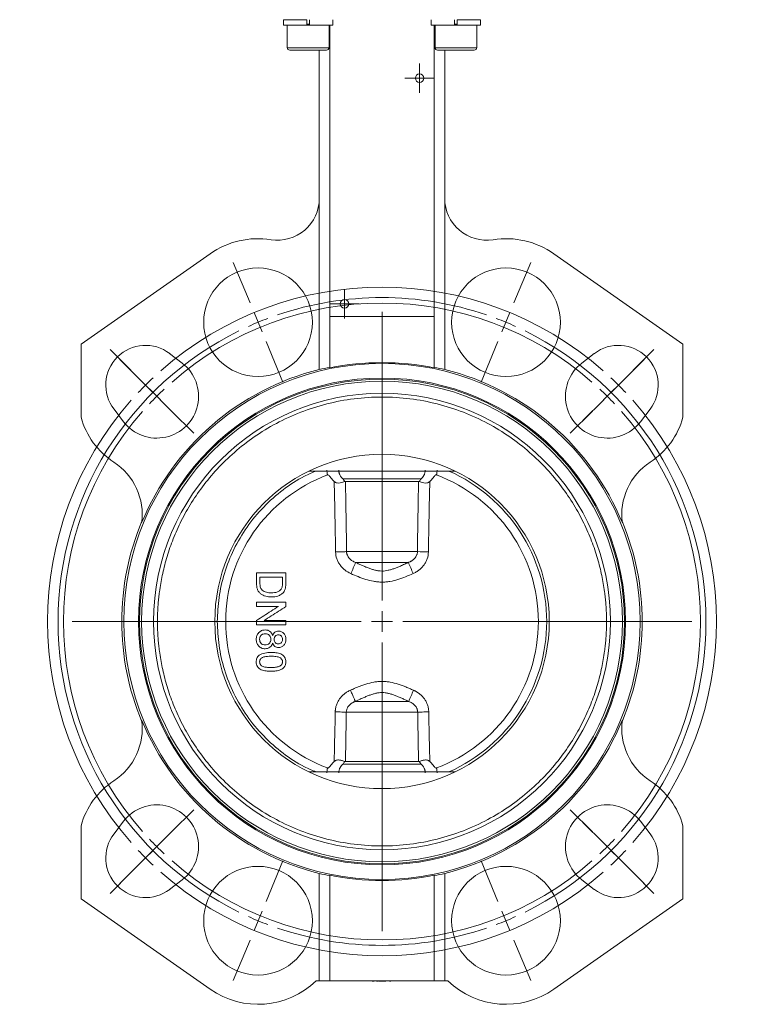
# Model space of a CAD drawing. Header units: millimetres. Extents: x 177 to 757, y 108 to 813.
# Tile 2 of 4: x 177 to 351, y 425 to 660. Entities that reach past the tile are written whole.
import ezdxf

# ---------------------------------------------------------------- set-up
doc = ezdxf.new("R2010")
doc.units = ezdxf.units.MM

# ---------------------------------------------------------------- blocks, each defined once
blk = doc.blocks.new('SW_CENTERMARKSYMBOL_0')
at = {"color": 0, "linetype": 'Continuous', "lineweight": 0}
for p, q in [((0, 5), (0, 42.5)), ((0, 0), (0, 2.5)), ((-5, 0), (-42.5, 0)), ((0, 0), (-2.5, 0)), ((0, 0), (0, -2.5)), ((0, 0), (2.5, 0)), ((5, 0), (42.5, 0)), ((0, -5), (0, -42.5))]:
    blk.add_line(p, q, dxfattribs=at)
blk = doc.blocks.new('SW_CENTERMARKSYMBOL_1')
at = {"color": 0, "linetype": 'Continuous', "lineweight": 0}
for p, q in [((0, 2.5), (0, 3.525)), ((0, 0), (0, 2.5)), ((-2.5, 0), (-3.525, 0)), ((0, 0), (-2.5, 0)), ((0, 0), (0, -2.5)), ((0, 0), (2.5, 0)), ((2.5, 0), (3.525, 0)), ((0, -2.5), (0, -3.525))]:
    blk.add_line(p, q, dxfattribs=at)
blk = doc.blocks.new('SW_CENTERMARKSYMBOL_2')
at = {"color": 0, "linetype": 'Continuous', "lineweight": 0}
for p, q in [((0, 2.5), (0, 3.525)), ((0, 0), (0, 2.5)), ((-2.5, 0), (-3.525, 0)), ((0, 0), (-2.5, 0)), ((0, 0), (0, -2.5)), ((0, 0), (2.5, 0)), ((2.5, 0), (3.525, 0)), ((0, -2.5), (0, -3.525))]:
    blk.add_line(p, q, dxfattribs=at)
blk = doc.blocks.new('SW_CENTERMARKSYMBOL_3')
at = {"color": 0, "linetype": 'Continuous', "lineweight": 0}
for p, q in [((-1.91, 4.62), (-5.93, 14.32)), ((61.23, 4.62), (65.25, 14.32)), ((29.66, -66.6), (29.66, 2.5)), ((0, 0), (-0.96, 2.31)), ((0, 0), (0.96, -2.31)), ((59.32, 0), (58.36, -2.31)), ((59.32, 0), (60.27, 2.31)), ((1.91, -4.62), (5.93, -14.32)), ((57.4, -4.62), (53.38, -14.32)), ((-30.45, -11.5), (-35.4, -6.55)), ((89.76, -11.5), (94.71, -6.55)), ((-27.76, -14.18), (-33.06, -8.88)), ((87.08, -14.18), (92.38, -8.88)), ((-26.91, -15.03), (-28.68, -13.26)), ((86.23, -15.03), (87.99, -13.26)), ((-26.91, -15.03), (-25.14, -16.8)), ((-24.22, -17.72), (-25.99, -15.95)), ((83.54, -17.72), (85.31, -15.95)), ((86.23, -15.03), (84.46, -16.8)), ((-24.22, -17.72), (-22.46, -19.49)), ((-23.38, -18.57), (-18.43, -23.52)), ((82.69, -18.57), (77.74, -23.52)), ((83.54, -17.72), (81.77, -19.49)), ((-20.69, -21.25), (-15.38, -26.56)), ((80, -21.25), (74.7, -26.56)), ((29.66, -71.6), (29.66, -69.1)), ((24.66, -71.6), (-44.44, -71.6)), ((29.66, -71.6), (27.16, -71.6)), ((29.66, -71.6), (29.66, -74.1)), ((29.66, -71.6), (32.16, -71.6)), ((34.66, -71.6), (103.76, -71.6)), ((29.66, -76.6), (29.66, -145.7)), ((-20.69, -121.95), (-15.38, -116.64)), ((80, -121.95), (74.7, -116.64)), ((-23.38, -124.63), (-18.43, -119.68)), ((82.69, -124.63), (77.74, -119.68)), ((-24.22, -125.48), (-22.46, -123.71)), ((83.54, -125.48), (81.77, -123.71)), ((-26.91, -128.17), (-25.14, -126.4)), ((-24.22, -125.48), (-25.99, -127.25)), ((83.54, -125.48), (85.31, -127.25)), ((86.23, -128.17), (84.46, -126.4)), ((-27.76, -129.02), (-33.06, -134.32)), ((-26.91, -128.17), (-28.68, -129.94)), ((1.91, -138.58), (5.93, -128.88)), ((57.4, -138.58), (53.38, -128.88)), ((86.23, -128.17), (87.99, -129.94)), ((87.08, -129.02), (92.38, -134.32)), ((-30.45, -131.7), (-35.4, -136.65)), ((89.76, -131.7), (94.71, -136.65)), ((0, -143.2), (0.96, -140.89)), ((59.32, -143.2), (58.36, -140.89)), ((0, -143.2), (-0.96, -145.51)), ((59.32, -143.2), (60.27, -145.51)), ((-1.91, -147.82), (-5.93, -157.52)), ((61.23, -147.82), (65.25, -157.52))]:
    blk.add_line(p, q, dxfattribs=at)
for radius, start, end in [(80, 48.581, 131.419), (77.5, 71.1965, 108.8035), (76.2, 48.7596, 131.2404), (77.5, 110.6517, 112.5), (77.5, 67.5, 69.3483), (77.5, 116.1965, 243.8035), (77.5, 112.5, 114.3483), (77.5, 65.6517, 67.5), (77.5, 296.1965, 63.8035), (80, 133.2095, 135), (80, 45, 46.7905), (80, 135, 136.7905), (76.2, 133.1202, 135), (76.2, 45, 46.8798), (80, 43.2095, 45), (80, 138.581, 221.419), (76.2, 135, 136.8798), (76.2, 43.1202, 45), (80, 318.581, 41.419), (76.2, 138.7596, 221.2404), (76.2, 318.7596, 41.2404), (76.2, 223.1202, 225), (76.2, 315, 316.8798), (80, 223.2095, 225), (76.2, 225, 226.8798), (76.2, 313.1202, 315), (80, 315, 316.7905), (80, 225, 226.7905), (76.2, 228.7596, 311.2404), (80, 313.2095, 315), (80, 228.581, 311.419), (77.5, 245.6517, 247.5), (77.5, 247.5, 249.3483), (77.5, 290.6517, 292.5), (77.5, 292.5, 294.3483), (77.5, 251.1965, 288.8035)]:
    blk.add_arc((29.66, -71.6), radius, start, end, dxfattribs=at)

msp = doc.modelspace()

# ---------------------------------------------------------------- linework, layer by layer
at = {"color": 7, "linetype": 'Continuous', "lineweight": 15}
for p, q in [((240.47, 660.37), (240.47, 659.07)), ((246.04, 660.37), (240.47, 660.37)), ((246.04, 660.37), (246.04, 659.07)), ((246.69, 659.07), (246.69, 660.37)), ((252.27, 659.07), (252.27, 660.37)), ((275.83, 660.37), (275.83, 659.07)), ((281.4, 660.37), (281.4, 659.07)), ((282.05, 659.07), (282.05, 660.37)), ((287.63, 660.37), (282.05, 660.37)), ((287.63, 659.07), (287.63, 660.37)), ((246.04, 659.07), (240.47, 659.07)), ((241.37, 659.07), (241.37, 653.67)), ((246.69, 659.07), (246.04, 659.07)), ((252.27, 659.07), (246.69, 659.07)), ((251.37, 653.67), (251.37, 659.07)), ((251.55, 659.07), (251.55, 650.37)), ((251.58, 650.37), (251.58, 659.07)), ((281.4, 659.07), (275.83, 659.07)), ((276.52, 659.07), (276.52, 650.37)), ((276.55, 650.37), (276.55, 659.07)), ((276.73, 659.07), (276.73, 653.67)), ((282.05, 659.07), (281.4, 659.07)), ((287.63, 659.07), (282.05, 659.07)), ((286.73, 653.67), (286.73, 659.07)), ((250.77, 653.07), (241.97, 653.07)), ((249.05, 653.07), (249.05, 617.6)), ((281.73, 653.07), (277.33, 653.07)), ((279.05, 653.07), (279.05, 617.6)), ((286.13, 653.07), (281.73, 653.07)), ((251.55, 650.37), (251.58, 650.37)), ((251.55, 589.37), (251.55, 650.37)), ((276.52, 650.37), (276.55, 650.37)), ((276.55, 650.37), (276.55, 589.37)), ((249.05, 576.67), (249.05, 617.6)), ((279.05, 617.6), (279.05, 576.67)), ((222.92, 604.35), (192.05, 582.74)), ((305.18, 604.35), (336.05, 582.74)), ((251.55, 589.37), (251.55, 577.04)), ((276.55, 589.37), (251.55, 589.37)), ((276.55, 577.04), (276.55, 589.37)), ((192.05, 582.74), (192.05, 565.23)), ((336.05, 582.74), (336.05, 565.23)), ((213.25, 580.48), (216.25, 578.19)), ((314.84, 580.48), (311.85, 578.19)), ((202.23, 564.17), (199.94, 567.16)), ((325.87, 564.17), (328.16, 567.16)), ((246.61, 552.37), (281.48, 552.37)), ((254.72, 550.49), (273.38, 550.49)), ((272.79, 549.87), (255.3, 549.87)), ((272.53, 533.1), (255.57, 533.1)), ((257.73, 530.5), (270.36, 530.5)), ((234.86, 525.55), (234.86, 526.99)), ((240.24, 526.99), (240.24, 525.58)), ((234.05, 520.98), (234.05, 519.99)), ((241.05, 519.94), (241.05, 520.98)), ((270.44, 497.23), (257.65, 497.23)), ((255.5, 494.64), (272.59, 494.64)), ((273.38, 482.25), (254.72, 482.25)), ((255.3, 482.87), (272.79, 482.87)), ((281.48, 480.37), (246.61, 480.37)), ((192.05, 467.5), (192.05, 450)), ((199.94, 465.57), (202.23, 468.57)), ((325.87, 468.57), (328.16, 465.57)), ((336.05, 450), (336.05, 467.5)), ((249.05, 430.37), (249.05, 456.07)), ((251.55, 430.37), (251.55, 455.68)), ((276.55, 430.37), (276.55, 455.68)), ((279.05, 430.37), (279.05, 456.07)), ((216.25, 454.55), (213.25, 452.26)), ((314.84, 452.26), (311.85, 454.55)), ((192.05, 450), (222.92, 428.38)), ((305.18, 428.38), (336.05, 450)), ((248.27, 430.37), (249.05, 430.37)), ((249.05, 430.37), (251.55, 430.37)), ((251.55, 430.37), (276.55, 430.37)), ((261.68, 430.27), (261.68, 430.37)), ((261.68, 430.27), (261.76, 430.27)), ((261.76, 430.27), (261.76, 430.37)), ((261.76, 430.27), (262.03, 430.27)), ((262.03, 430.27), (262.03, 430.37)), ((262.03, 430.27), (262.16, 430.27)), ((262.16, 430.27), (262.16, 430.37)), ((262.82, 430.37), (262.82, 430.26)), ((262.94, 430.27), (262.94, 430.37)), ((263.07, 430.26), (263.07, 430.37)), ((263.07, 430.27), (263.07, 430.37)), ((263.26, 430.27), (263.26, 430.37)), ((263.26, 430.27), (263.38, 430.27)), ((263.38, 430.27), (263.38, 430.37)), ((263.38, 430.27), (263.47, 430.27)), ((263.47, 430.27), (263.47, 430.37)), ((263.47, 430.27), (264.08, 430.27)), ((264.08, 430.27), (264.08, 430.37)), ((264.08, 430.27), (264.1, 430.27)), ((264.09, 430.26), (264.09, 430.27)), ((264.1, 430.27), (264.1, 430.37)), ((264.23, 430.26), (264.23, 430.37)), ((264.23, 430.27), (264.23, 430.37)), ((264.37, 430.27), (264.37, 430.37)), ((264.37, 430.27), (264.94, 430.27)), ((264.94, 430.27), (264.94, 430.37)), ((264.94, 430.27), (264.95, 430.27)), ((264.95, 430.27), (264.95, 430.37)), ((265.07, 430.27), (265.07, 430.37)), ((265.48, 430.27), (265.48, 430.37)), ((265.95, 430.27), (265.95, 430.37)), ((265.96, 430.26), (265.96, 430.37)), ((265.98, 430.27), (265.98, 430.37)), ((266.09, 430.26), (266.09, 430.37)), ((266.09, 430.27), (266.09, 430.37)), ((276.55, 430.37), (279.05, 430.37)), ((279.05, 430.37), (279.83, 430.37))]:
    msp.add_line(p, q, dxfattribs=at)
at = {"color": 8, "linetype": 'Continuous', "lineweight": 15}
for p, q in [((246.04, 659.32), (246.69, 659.32)), ((281.4, 659.32), (282.05, 659.32)), ((241.37, 653.67), (251.37, 653.67)), ((276.73, 653.67), (281.73, 653.67)), ((281.73, 653.67), (286.73, 653.67))]:
    msp.add_line(p, q, dxfattribs=at)
at = {"color": 7, "linetype": 'Continuous', "lineweight": 15}
for centre, radius in [((273.05, 646.37), 1.02), ((234.39, 587.97), 13), ((293.71, 587.97), 13), ((255.05, 592.36), 1.03), ((264.05, 516.37), 61.75), ((264.05, 516.37), 58.25), ((264.05, 516.37), 58), ((264.05, 516.37), 40), ((234.39, 444.77), 13), ((293.71, 444.77), 13)]:
    msp.add_circle(centre, radius, dxfattribs=at)
for centre, radius, start, end in [((241.97, 653.67), 0.6, 180, 270), ((250.77, 653.67), 0.6, 270, 0), ((277.33, 653.67), 0.6, 180, 270), ((286.13, 653.67), 0.6, 270, 0), ((239.05, 617.6), 10, 261.0678, 0), ((289.05, 617.6), 10, 180, 278.9322), ((234.39, 587.97), 20, 81.0678, 125), ((293.71, 587.97), 20, 55, 98.9322), ((207.48, 572.94), 9.5, 52.5608, 217.4392), ((320.62, 572.94), 9.5, 322.5608, 127.4392), ((210.17, 570.25), 10, 217.4392, 52.5608), ((264.05, 516.37), 61.95, 78.3586, 101.6414), ((317.93, 570.25), 10, 127.4392, 322.5608), ((264.05, 516.37), 62.14, 103.9686, 157.7108), ((264.05, 516.37), 62.14, 22.2892, 76.0314), ((264.05, 516.37), 57.5, 0, 180), ((264.05, 516.37), 54.63, 0, 180), ((210.17, 570.25), 18.8, 195.4748, 236.8561), ((317.93, 570.25), 18.8, 303.1439, 344.5252), ((191.69, 541.95), 15, 352.2909, 56.8561), ((336.41, 541.95), 15, 123.1439, 187.7091), ((264.05, 516.37), 37.4, 110.4099, 249.5901), ((264.05, 516.37), 37.4, 290.4099, 69.5901), ((264.05, 516.37), 62.25, 157.3468, 202.6532), ((264.05, 516.37), 62.25, 337.3468, 22.6532), ((275.68, 587.24), 54.23, 266.6659, 269.4336), ((196.44, 555.3), 66.12, 335.4678, 337.9769), ((331.66, 555.3), 66.12, 202.0231, 204.5322), ((264.05, 516.37), 57.5, 180, 360), ((264.05, 516.37), 54.63, 180, 0), ((321.95, 476.61), 55.48, 155.1534, 158.1751), ((191.69, 490.79), 15, 303.1439, 7.7091), ((264.05, 516.37), 62.14, 202.2892, 256.0314), ((264.05, 516.37), 62.14, 283.9686, 337.7108), ((336.41, 490.79), 15, 172.2909, 236.8561), ((210.17, 462.49), 18.8, 123.1439, 164.5252), ((317.93, 462.49), 18.8, 15.4748, 56.8561), ((210.17, 462.49), 10, 307.4392, 142.5608), ((317.93, 462.49), 10, 37.4392, 232.5608), ((207.48, 459.8), 9.5, 142.5608, 307.4392), ((320.62, 459.8), 9.5, 232.5608, 37.4392), ((264.05, 516.37), 61.96, 258.3619, 281.6381), ((234.39, 444.77), 20, 235, 313.9483), ((293.71, 444.77), 20, 226.0517, 305)]:
    msp.add_arc(centre, radius, start, end, dxfattribs=at)
at = {"color": 8, "linetype": 'Continuous', "lineweight": 15}
msp.add_arc((264.05, 516.37), 39.39, 293.9541, 66.0459, dxfattribs=at)
at = {"color": 7, "linetype": 'Continuous', "lineweight": 15}
for centre, start_param, end_param in [((261.7, 516.37), 1.736212, 1.777473), ((266.39, 516.37), 1.364119, 1.40538), ((261.7, 516.37), 4.505712, 4.546973), ((266.39, 516.37), 4.877805, 4.919066)]:
    msp.add_ellipse(centre, major_axis=(61.66, 0), ratio=0.999275, start_param=start_param, end_param=end_param, dxfattribs=at)
for points, knots in [([(317.76, 516.37), (317.76, 516.61), (317.75, 517.08), (317.74, 517.8), (317.72, 518.51), (317.68, 519.23), (317.64, 519.94), (317.59, 520.65), (317.52, 521.37), (317.45, 522.08), (317.37, 522.79), (317.23, 523.91), (317, 525.44), (316.62, 527.41), (316.17, 529.4), (315.42, 532.16), (314.22, 535.71), (312.35, 540.02), (309.97, 544.38), (307.03, 548.72), (303.51, 552.95), (299.37, 556.97), (294.64, 560.66), (289.33, 563.9), (283.51, 566.57), (277.27, 568.56), (270.74, 569.8), (264.05, 570.22), (257.36, 569.8), (250.83, 568.56), (244.59, 566.57), (238.77, 563.9), (233.46, 560.66), (228.72, 556.97), (224.59, 552.95), (221.06, 548.72), (218.13, 544.38), (215.74, 540.02), (213.87, 535.71), (212.68, 532.16), (211.93, 529.4), (211.47, 527.41), (211.1, 525.44), (210.83, 523.67), (210.64, 522.08), (210.5, 520.65), (210.41, 519.23), (210.35, 517.8), (210.34, 516.85), (210.34, 516.37)], [0, 0, 0, 0, 0.004244, 0.008485, 0.012723, 0.016961, 0.021197, 0.025434, 0.029671, 0.03391, 0.038152, 0.042396, 0.054021, 0.06565, 0.078008, 0.090369, 0.11661, 0.144426, 0.173846, 0.204877, 0.237495, 0.271641, 0.307215, 0.344074, 0.38203, 0.420851, 0.460273, 0.5, 0.539728, 0.57915, 0.617971, 0.655927, 0.692786, 0.72836, 0.762506, 0.795124, 0.826155, 0.855575, 0.883391, 0.909632, 0.92199, 0.934351, 0.945976, 0.957605, 0.966089, 0.974565, 0.983038, 0.991514, 1, 1, 1, 1]), ([(251, 551.42), (250.99, 551.5), (250.96, 551.66), (250.92, 551.89), (250.9, 552.13), (250.88, 552.37), (250.88, 552.53), (250.88, 552.61)], [0, 0, 0, 0, 0.200448, 0.400311, 0.599949, 0.799725, 1, 1, 1, 1]), ([(251, 551.42), (251.05, 551.44), (251.1, 551.44), (251.19, 551.41), (251.23, 551.38), (251.35, 551.3), (251.42, 551.23), (251.61, 551.03), (251.73, 550.88), (252.08, 550.44), (252.33, 550.15), (252.6, 549.88)], [0, 0, 0, 0, 0.0625, 0.0625, 0.125, 0.125, 0.25, 0.25, 0.5, 0.5, 1, 1, 1, 1]), ([(253.7, 552.61), (253.7, 552.56), (253.7, 552.46), (253.72, 552.31), (253.74, 552.16), (253.77, 552.01), (253.81, 551.86), (253.85, 551.71), (253.91, 551.57), (253.99, 551.39), (254.12, 551.17), (254.29, 550.92), (254.49, 550.69), (254.64, 550.56), (254.72, 550.49)], [0, 0, 0, 0, 0.062269, 0.12466, 0.187138, 0.24967, 0.31222, 0.374758, 0.437253, 0.499676, 0.624182, 0.749157, 0.874461, 1, 1, 1, 1]), ([(273.38, 550.49), (273.42, 550.53), (273.51, 550.6), (273.63, 550.73), (273.74, 550.85), (273.85, 550.99), (273.95, 551.13), (274.04, 551.28), (274.14, 551.47), (274.24, 551.71), (274.33, 552), (274.38, 552.31), (274.39, 552.51), (274.4, 552.61)], [0, 0, 0, 0, 0.0717152, 0.1433631, 0.2149327, 0.2864075, 0.357765, 0.4289782, 0.5000161, 0.6250122, 0.7501788, 0.8752647, 1, 1, 1, 1]), ([(275.5, 549.88), (275.77, 550.15), (276.01, 550.44), (276.37, 550.88), (276.49, 551.03), (276.68, 551.24), (276.75, 551.3), (276.86, 551.38), (276.9, 551.41), (277, 551.44), (277.05, 551.44), (277.09, 551.42)], [0, 0, 0, 0, 0.5, 0.5, 0.75, 0.75, 0.875, 0.875, 0.9375, 0.9375, 1, 1, 1, 1]), ([(277.22, 552.61), (277.22, 552.53), (277.21, 552.37), (277.2, 552.13), (277.17, 551.89), (277.14, 551.66), (277.11, 551.5), (277.09, 551.42)], [0, 0, 0, 0, 0.200237, 0.399994, 0.599632, 0.799514, 1, 1, 1, 1]), ([(252.6, 549.88), (252.69, 549.79), (252.8, 549.71), (253.03, 549.58), (253.16, 549.54), (253.54, 549.47), (253.8, 549.5), (254.25, 549.59), (254.46, 549.65), (254.83, 549.78), (254.99, 549.84), (255.13, 549.9)], [0, 0, 0, 0, 0.125, 0.125, 0.25, 0.25, 0.5, 0.5, 0.75, 0.75, 1, 1, 1, 1]), ([(255.13, 549.9), (255.09, 549.95), (255.02, 550.05), (254.92, 550.19), (254.82, 550.34), (254.75, 550.44), (254.72, 550.49)], [0, 0, 0, 0, 0.242704, 0.500001, 0.722997, 1, 1, 1, 1]), ([(255.57, 533.1), (255.56, 533.89), (255.54, 535.47), (255.51, 537.85), (255.47, 540.23), (255.43, 542.63), (255.39, 545.03), (255.35, 547.45), (255.32, 549.06), (255.3, 549.87)], [0, 0, 0, 0, 0.14105, 0.282699, 0.42495, 0.567803, 0.711262, 0.855327, 1, 1, 1, 1]), ([(272.79, 549.87), (272.78, 549.06), (272.75, 547.45), (272.7, 545.03), (272.66, 542.63), (272.62, 540.23), (272.59, 537.85), (272.55, 535.47), (272.53, 533.89), (272.53, 533.1)], [0, 0, 0, 0, 0.144673, 0.288738, 0.432197, 0.57505, 0.717301, 0.85895, 1, 1, 1, 1]), ([(273.38, 550.49), (273.31, 550.39), (273.18, 550.19), (273.04, 549.99), (272.97, 549.9)], [0, 0, 0, 0, 0.535728, 1, 1, 1, 1]), ([(275.5, 549.88), (275.4, 549.79), (275.3, 549.71), (275.06, 549.58), (274.94, 549.54), (274.55, 549.47), (274.3, 549.5), (273.84, 549.59), (273.63, 549.65), (273.26, 549.78), (273.1, 549.84), (272.97, 549.9)], [0, 0, 0, 0, 0.125, 0.125, 0.25, 0.25, 0.5, 0.5, 0.75, 0.75, 1, 1, 1, 1]), ([(252.95, 533.01), (253.21, 533.02), (253.48, 533.02), (254, 533.03), (254.25, 533.04), (254.72, 533.06), (254.94, 533.06), (255.3, 533.08), (255.45, 533.09), (255.57, 533.1)], [0, 0, 0, 0, 0.25, 0.25, 0.5, 0.5, 0.75, 0.75, 1, 1, 1, 1]), ([(256.59, 527.84), (256.08, 528.07), (255.6, 528.35), (254.95, 528.87), (254.74, 529.05), (254.35, 529.45), (254.17, 529.67), (253.84, 530.12), (253.7, 530.35), (253.44, 530.84), (253.33, 531.1), (253.06, 531.9), (252.96, 532.45), (252.95, 533.01)], [0, 0, 0, 0, 0.25, 0.25, 0.375, 0.375, 0.5, 0.5, 0.625, 0.625, 0.75, 0.75, 1, 1, 1, 1]), ([(255.57, 533.1), (255.57, 533.05), (255.58, 532.95), (255.59, 532.8), (255.62, 532.65), (255.66, 532.5), (255.7, 532.35), (255.79, 532.12), (255.96, 531.8), (256.24, 531.44), (256.57, 531.13), (256.93, 530.87), (257.32, 530.66), (257.59, 530.56), (257.73, 530.5)], [0, 0, 0, 0, 0.041322, 0.082798, 0.124432, 0.166226, 0.208184, 0.25031, 0.374738, 0.501567, 0.625046, 0.751484, 0.874184, 1, 1, 1, 1]), ([(270.36, 530.5), (270.43, 530.53), (270.57, 530.58), (270.78, 530.67), (270.98, 530.77), (271.23, 530.92), (271.54, 531.14), (271.86, 531.45), (272.14, 531.81), (272.33, 532.17), (272.44, 532.5), (272.51, 532.8), (272.52, 533), (272.53, 533.1)], [0, 0, 0, 0, 0.064002, 0.127133, 0.189473, 0.251098, 0.377437, 0.500826, 0.626788, 0.750386, 0.834236, 0.917431, 1, 1, 1, 1]), ([(275.14, 533.01), (275.13, 532.45), (275.04, 531.9), (274.77, 531.11), (274.66, 530.85), (274.4, 530.36), (274.26, 530.12), (273.93, 529.67), (273.75, 529.46), (273.36, 529.06), (273.15, 528.87), (272.72, 528.53), (272.49, 528.37), (272.01, 528.08), (271.76, 527.96), (271.51, 527.84)], [0, 0, 0, 0, 0.25, 0.25, 0.375, 0.375, 0.5, 0.5, 0.625, 0.625, 0.75, 0.75, 0.875, 0.875, 1, 1, 1, 1]), ([(270.36, 530.5), (270.17, 530.41), (269.79, 530.23), (269.23, 529.97), (268.59, 529.69), (267.87, 529.38), (267.06, 529.07), (266.29, 528.81), (265.53, 528.6), (264.79, 528.47), (264.28, 528.43), (263.77, 528.44), (263.25, 528.47), (262.5, 528.62), (261.73, 528.83), (260.96, 529.1), (260.16, 529.41), (259.37, 529.75), (258.55, 530.11), (258.01, 530.37), (257.73, 530.5)], [0, 0, 0, 0, 0.048423, 0.094199, 0.137362, 0.206013, 0.268399, 0.331402, 0.388712, 0.445413, 0.5, 0.503031, 0.558375, 0.61598, 0.673878, 0.737609, 0.798967, 0.866348, 0.930376, 1, 1, 1, 1]), ([(234.05, 527.98), (234.83, 527.98), (236.38, 527.98), (238.71, 527.98), (240.27, 527.98), (241.05, 527.98)], [0, 0, 0, 0, 0.333334, 0.666666, 1, 1, 1, 1]), ([(234.05, 525.47), (234.05, 525.89), (234.05, 526.73), (234.05, 527.56), (234.05, 527.98)], [0, 0, 0, 0, 0.5, 1, 1, 1, 1]), ([(241.05, 527.98), (241.05, 527.58), (241.05, 526.78), (241.05, 525.99), (241.05, 525.59)], [0, 0, 0, 0, 0.5, 1, 1, 1, 1]), ([(271.51, 527.84), (270.91, 527.58), (270.31, 527.32), (269.1, 526.84), (268.49, 526.62), (267.24, 526.23), (266.61, 526.07), (265.63, 525.9), (265.3, 525.86), (264.65, 525.8), (264.32, 525.79), (263.67, 525.79), (263.34, 525.81), (262.68, 525.87), (262.36, 525.92), (261.38, 526.1), (260.76, 526.26), (259.53, 526.65), (258.93, 526.86), (257.75, 527.33), (257.17, 527.58), (256.59, 527.84)], [0, 0, 0, 0, 0.125, 0.125, 0.25, 0.25, 0.375, 0.375, 0.4375, 0.4375, 0.5, 0.5, 0.5625, 0.5625, 0.625, 0.625, 0.75, 0.75, 0.875, 0.875, 1, 1, 1, 1]), ([(234.05, 525.47), (234.05, 525.02), (234.09, 524.57), (234.27, 524.02), (234.31, 523.91), (234.41, 523.71), (234.47, 523.61), (234.67, 523.33), (234.82, 523.16), (235.18, 522.87), (235.38, 522.75), (235.79, 522.55), (236, 522.47), (236.44, 522.35), (236.67, 522.3), (237.13, 522.25), (237.36, 522.24), (237.59, 522.24)], [0, 0, 0, 0, 0.25, 0.25, 0.3125, 0.3125, 0.375, 0.375, 0.5, 0.5, 0.625, 0.625, 0.75, 0.75, 0.875, 0.875, 1, 1, 1, 1]), ([(240.24, 526.99), (239.34, 526.99), (237.55, 526.99), (235.75, 526.99), (234.86, 526.99)], [0, 0, 0, 0, 0.5, 1, 1, 1, 1]), ([(235.35, 523.9), (235.25, 524.01), (235.16, 524.13), (235.02, 524.39), (234.97, 524.53), (234.87, 524.96), (234.86, 525.26), (234.86, 525.55)], [0, 0, 0, 0, 0.25, 0.25, 0.5, 0.5, 1, 1, 1, 1]), ([(240.24, 525.58), (240.24, 525.38), (240.24, 525.18), (240.21, 524.89), (240.19, 524.8), (240.16, 524.6), (240.13, 524.51), (240.1, 524.42)], [0, 0, 0, 0, 0.5, 0.5, 0.75, 0.75, 1, 1, 1, 1]), ([(240.95, 524.35), (240.99, 524.55), (241.02, 524.76), (241.04, 525.17), (241.05, 525.38), (241.05, 525.59)], [0, 0, 0, 0, 0.5, 0.5, 1, 1, 1, 1]), ([(237.6, 523.23), (237.4, 523.23), (237.2, 523.24), (236.8, 523.27), (236.6, 523.31), (236.22, 523.4), (236.03, 523.47), (235.67, 523.65), (235.5, 523.77), (235.35, 523.9)], [0, 0, 0, 0, 0.25, 0.25, 0.5, 0.5, 0.75, 0.75, 1, 1, 1, 1]), ([(237.59, 522.24), (238.11, 522.24), (238.64, 522.3), (239.39, 522.55), (239.63, 522.67), (240.07, 522.96), (240.27, 523.13), (240.45, 523.33)], [0, 0, 0, 0, 0.5, 0.5, 0.75, 0.75, 1, 1, 1, 1]), ([(240.1, 524.42), (240.05, 524.31), (239.98, 524.2), (239.84, 524), (239.75, 523.91), (239.48, 523.67), (239.27, 523.54), (238.81, 523.36), (238.57, 523.3), (238.09, 523.24), (237.85, 523.23), (237.6, 523.23)], [0, 0, 0, 0, 0.125, 0.125, 0.25, 0.25, 0.5, 0.5, 0.75, 0.75, 1, 1, 1, 1]), ([(240.45, 523.33), (240.57, 523.48), (240.68, 523.64), (240.8, 523.9), (240.84, 523.99), (240.9, 524.17), (240.92, 524.26), (240.95, 524.35)], [0, 0, 0, 0, 0.5, 0.5, 0.75, 0.75, 1, 1, 1, 1]), ([(234.05, 520.98), (234.83, 520.98), (236.38, 520.98), (238.71, 520.98), (240.27, 520.98), (241.05, 520.98)], [0, 0, 0, 0, 0.333334, 0.666666, 1, 1, 1, 1]), ([(234.05, 516.64), (234.63, 517.01), (235.79, 517.76), (237.53, 518.88), (238.69, 519.62), (239.27, 519.99)], [0, 0, 0, 0, 0.3333341, 0.6666659, 1, 1, 1, 1]), ([(239.27, 519.99), (238.4, 519.99), (236.66, 519.99), (234.92, 519.99), (234.05, 519.99)], [0, 0, 0, 0, 0.5, 1, 1, 1, 1]), ([(241.05, 519.94), (240.47, 519.57), (239.31, 518.82), (237.57, 517.7), (236.4, 516.96), (235.82, 516.58)], [0, 0, 0, 0, 0.333334, 0.6666658, 1, 1, 1, 1]), ([(209.42, 516.37), (209.37, 516.37), (209.31, 516.37), (209.12, 516.37), (209, 516.37), (208.71, 516.37), (208.53, 516.37), (208.15, 516.37), (207.94, 516.37), (207.54, 516.37), (207.35, 516.37), (207.03, 516.37), (206.9, 516.37), (206.71, 516.37), (206.64, 516.37), (206.56, 516.37), (206.55, 516.37), (206.55, 516.37)], [0, 0, 0, 0, 0.125, 0.125, 0.25, 0.25, 0.375, 0.375, 0.5, 0.5, 0.625, 0.625, 0.75, 0.75, 0.875, 0.875, 1, 1, 1, 1]), ([(209.42, 516.37), (209.5, 516.37), (209.62, 516.37), (209.96, 516.37), (210.16, 516.37), (210.34, 516.37)], [0, 0, 0, 0, 0.5, 0.5, 1, 1, 1, 1]), ([(210.34, 516.37), (210.34, 516.13), (210.34, 515.65), (210.36, 514.94), (210.38, 514.22), (210.41, 513.51), (210.46, 512.8), (210.51, 512.08), (210.57, 511.37), (210.64, 510.66), (210.72, 509.95), (210.86, 508.83), (211.1, 507.3), (211.47, 505.33), (211.93, 503.34), (212.68, 500.57), (213.87, 497.03), (215.74, 492.72), (218.13, 488.36), (221.06, 484.02), (224.59, 479.79), (228.72, 475.77), (233.46, 472.08), (238.77, 468.84), (244.59, 466.17), (250.83, 464.17), (257.36, 462.94), (264.05, 462.52), (270.74, 462.94), (277.27, 464.17), (283.51, 466.17), (289.33, 468.84), (294.64, 472.08), (299.37, 475.77), (303.51, 479.79), (307.03, 484.02), (309.97, 488.36), (312.35, 492.72), (314.22, 497.03), (315.42, 500.57), (316.17, 503.34), (316.62, 505.33), (317, 507.3), (317.27, 509.06), (317.46, 510.66), (317.59, 512.08), (317.69, 513.51), (317.75, 514.94), (317.75, 515.89), (317.76, 516.37)], [0, 0, 0, 0, 0.0042439, 0.0084848, 0.0127235, 0.0169607, 0.0211973, 0.025434, 0.0296714, 0.0339104, 0.0381517, 0.0423961, 0.0540215, 0.0656498, 0.078008, 0.0903693, 0.1166104, 0.1444259, 0.1738459, 0.2048767, 0.2374947, 0.2716408, 0.3072152, 0.3440743, 0.3820298, 0.4208514, 0.4602725, 0.5000005, 0.5397284, 0.5791495, 0.6179711, 0.6559266, 0.6927857, 0.7283602, 0.7625063, 0.7951243, 0.826155, 0.855575, 0.8833905, 0.9096316, 0.9219899, 0.9343511, 0.9459764, 0.9576048, 0.9660894, 0.9745652, 0.9830382, 0.9915145, 1, 1, 1, 1]), ([(234.05, 515.6), (234.05, 515.85), (234.05, 516.11), (234.05, 516.37), (234.05, 516.46), (234.05, 516.55), (234.05, 516.64)], [0, 0, 0, 0, 0.000770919, 0.000770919, 0.000770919, 0.001043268, 0.001043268, 0.001043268, 0.001043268]), ([(235.82, 516.58), (236.69, 516.58), (238.44, 516.58), (240.18, 516.58), (241.05, 516.58)], [0, 0, 0, 0, 0.5, 1, 1, 1, 1]), ([(241.05, 515.6), (241.05, 515.85), (241.05, 516.11), (241.05, 516.37), (241.05, 516.44), (241.05, 516.51), (241.05, 516.58)], [0.0000000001, 0.0000000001, 0.0000000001, 0.0000000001, 0.0007709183, 0.0007709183, 0.0007709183, 0.0009871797, 0.0009871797, 0.0009871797, 0.0009871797]), ([(318.67, 516.37), (318.6, 516.37), (318.47, 516.37), (318.14, 516.37), (317.94, 516.37), (317.76, 516.37)], [0, 0, 0, 0, 0.5, 0.5, 1, 1, 1, 1]), ([(318.67, 516.37), (318.72, 516.37), (318.79, 516.37), (318.98, 516.37), (319.1, 516.37), (319.39, 516.37), (319.57, 516.37), (319.95, 516.37), (320.16, 516.37), (320.55, 516.37), (320.74, 516.37), (321.06, 516.37), (321.19, 516.37), (321.39, 516.37), (321.45, 516.37), (321.53, 516.37), (321.55, 516.37), (321.55, 516.37)], [0, 0, 0, 0, 0.125, 0.125, 0.25, 0.25, 0.375, 0.375, 0.5, 0.5, 0.625, 0.625, 0.75, 0.75, 0.875, 0.875, 1, 1, 1, 1]), ([(236.11, 514.34), (235.96, 514.34), (235.82, 514.33), (235.53, 514.28), (235.39, 514.24), (235.12, 514.13), (235, 514.06), (234.76, 513.89), (234.65, 513.8), (234.34, 513.49), (234.19, 513.23), (234.05, 512.82), (234.01, 512.68), (233.97, 512.39), (233.96, 512.24), (233.96, 512.1)], [0, 0, 0, 0, 0.125, 0.125, 0.25, 0.25, 0.375, 0.375, 0.5, 0.5, 0.75, 0.75, 0.875, 0.875, 1, 1, 1, 1]), ([(241.05, 515.6), (240.27, 515.6), (238.71, 515.6), (236.38, 515.6), (234.83, 515.6), (234.05, 515.6)], [0, 0, 0, 0, 0.333334, 0.666666, 1, 1, 1, 1]), ([(237.89, 513.01), (237.83, 513.21), (237.75, 513.39), (237.6, 513.64), (237.54, 513.72), (237.4, 513.87), (237.33, 513.94), (237.17, 514.06), (237.08, 514.11), (236.9, 514.2), (236.8, 514.23), (236.51, 514.31), (236.31, 514.34), (236.11, 514.34)], [0, 0, 0, 0, 0.25, 0.25, 0.375, 0.375, 0.5, 0.5, 0.625, 0.625, 0.75, 0.75, 1, 1, 1, 1]), ([(239.28, 514.07), (239.12, 514.06), (238.97, 514.04), (238.67, 513.95), (238.53, 513.88), (238.28, 513.69), (238.18, 513.57), (238.01, 513.3), (237.94, 513.16), (237.89, 513.01)], [0, 0, 0, 0, 0.25, 0.25, 0.5, 0.5, 0.75, 0.75, 1, 1, 1, 1]), ([(241.05, 512.11), (241.04, 512.36), (241.01, 512.6), (240.9, 512.95), (240.85, 513.07), (240.74, 513.29), (240.67, 513.39), (240.51, 513.57), (240.42, 513.66), (240.22, 513.81), (240.11, 513.87), (239.78, 514.02), (239.53, 514.07), (239.28, 514.07)], [0, 0, 0, 0, 0.25, 0.25, 0.375, 0.375, 0.5, 0.5, 0.625, 0.625, 0.75, 0.75, 1, 1, 1, 1]), ([(233.96, 512.1), (233.96, 511.81), (233.99, 511.52), (234.13, 511.11), (234.2, 510.98), (234.35, 510.73), (234.43, 510.62), (234.63, 510.4), (234.74, 510.31), (234.98, 510.14), (235.1, 510.07), (235.5, 509.9), (235.79, 509.86), (236.09, 509.85)], [0, 0, 0, 0, 0.25, 0.25, 0.375, 0.375, 0.5, 0.5, 0.625, 0.625, 0.75, 0.75, 1, 1, 1, 1]), ([(234.77, 512.09), (234.77, 512.18), (234.77, 512.27), (234.8, 512.45), (234.83, 512.53), (234.89, 512.7), (234.93, 512.79), (235.02, 512.94), (235.07, 513.02), (235.2, 513.15), (235.27, 513.2), (235.43, 513.29), (235.51, 513.33), (235.77, 513.41), (235.94, 513.44), (236.13, 513.44)], [0, 0, 0, 0, 0.125, 0.125, 0.25, 0.25, 0.375, 0.375, 0.5, 0.5, 0.625, 0.625, 0.75, 0.75, 1, 1, 1, 1]), ([(236.1, 510.75), (235.92, 510.75), (235.75, 510.78), (235.5, 510.87), (235.41, 510.91), (235.26, 511), (235.19, 511.06), (235, 511.24), (234.91, 511.4), (234.8, 511.73), (234.77, 511.91), (234.77, 512.09)], [0, 0, 0, 0, 0.25, 0.25, 0.375, 0.375, 0.5, 0.5, 0.75, 0.75, 1, 1, 1, 1]), ([(237.46, 512.12), (237.45, 511.94), (237.43, 511.76), (237.34, 511.5), (237.3, 511.42), (237.21, 511.27), (237.15, 511.19), (236.96, 511), (236.8, 510.91), (236.46, 510.79), (236.28, 510.75), (236.1, 510.75)], [0, 0, 0, 0, 0.25, 0.25, 0.375, 0.375, 0.5, 0.5, 0.75, 0.75, 1, 1, 1, 1]), ([(236.13, 513.44), (236.3, 513.44), (236.47, 513.41), (236.72, 513.32), (236.8, 513.28), (236.95, 513.19), (237.03, 513.14), (237.15, 513.02), (237.21, 512.95), (237.3, 512.8), (237.34, 512.72), (237.43, 512.47), (237.45, 512.29), (237.46, 512.12)], [0, 0, 0, 0, 0.25, 0.25, 0.375, 0.375, 0.5, 0.5, 0.625, 0.625, 0.75, 0.75, 1, 1, 1, 1]), ([(238.27, 512.09), (238.27, 512.23), (238.28, 512.37), (238.34, 512.57), (238.37, 512.63), (238.43, 512.76), (238.48, 512.81), (238.62, 512.97), (238.74, 513.05), (239, 513.15), (239.14, 513.17), (239.28, 513.17)], [0, 0, 0, 0, 0.25, 0.25, 0.375, 0.375, 0.5, 0.5, 0.75, 0.75, 1, 1, 1, 1]), ([(239.24, 511.02), (239.17, 511.02), (239.1, 511.03), (238.97, 511.05), (238.9, 511.07), (238.78, 511.12), (238.72, 511.16), (238.61, 511.24), (238.56, 511.28), (238.42, 511.43), (238.36, 511.56), (238.28, 511.82), (238.27, 511.95), (238.27, 512.09)], [0, 0, 0, 0, 0.125, 0.125, 0.25, 0.25, 0.375, 0.375, 0.5, 0.5, 0.75, 0.75, 1, 1, 1, 1]), ([(240.24, 512.1), (240.24, 512.03), (240.24, 511.96), (240.22, 511.82), (240.2, 511.76), (240.14, 511.56), (240.07, 511.43), (239.88, 511.23), (239.77, 511.15), (239.52, 511.04), (239.37, 511.03), (239.24, 511.02)], [0, 0, 0, 0, 0.125, 0.125, 0.25, 0.25, 0.5, 0.5, 0.75, 0.75, 1, 1, 1, 1]), ([(239.26, 510.12), (239.38, 510.13), (239.51, 510.14), (239.75, 510.19), (239.87, 510.22), (240.1, 510.33), (240.2, 510.39), (240.4, 510.54), (240.49, 510.63), (240.66, 510.81), (240.73, 510.92), (240.85, 511.14), (240.9, 511.25), (241.01, 511.61), (241.04, 511.86), (241.05, 512.11)], [0, 0, 0, 0, 0.125, 0.125, 0.25, 0.25, 0.375, 0.375, 0.5, 0.5, 0.625, 0.625, 0.75, 0.75, 1, 1, 1, 1]), ([(239.28, 513.17), (239.41, 513.17), (239.55, 513.14), (239.73, 513.06), (239.79, 513.02), (239.9, 512.95), (239.95, 512.9), (240.08, 512.75), (240.15, 512.63), (240.22, 512.37), (240.24, 512.23), (240.24, 512.1)], [0, 0, 0, 0, 0.25, 0.25, 0.375, 0.375, 0.5, 0.5, 0.75, 0.75, 1, 1, 1, 1]), ([(237.5, 508.96), (237, 508.95), (236.5, 508.92), (235.52, 508.73), (235.04, 508.56), (234.63, 508.28)], [0, 0, 0, 0, 0.5, 0.5, 1, 1, 1, 1]), ([(236.09, 509.85), (236.29, 509.86), (236.48, 509.88), (236.86, 509.99), (237.05, 510.07), (237.29, 510.25), (237.37, 510.32), (237.51, 510.46), (237.57, 510.54), (237.74, 510.79), (237.82, 510.97), (237.89, 511.16)], [0, 0, 0, 0, 0.25, 0.25, 0.5, 0.5, 0.625, 0.625, 0.75, 0.75, 1, 1, 1, 1]), ([(241.05, 506.71), (241.04, 506.91), (241.02, 507.11), (240.93, 507.49), (240.85, 507.68), (240.69, 507.93), (240.62, 508.01), (240.49, 508.16), (240.41, 508.22), (240.18, 508.41), (240, 508.51), (239.64, 508.67), (239.45, 508.73), (239.07, 508.83), (238.87, 508.87), (238.29, 508.94), (237.89, 508.95), (237.5, 508.96)], [0, 0, 0, 0, 0.125, 0.125, 0.25, 0.25, 0.3125, 0.3125, 0.375, 0.375, 0.5, 0.5, 0.625, 0.625, 0.75, 0.75, 1, 1, 1, 1]), ([(237.89, 511.16), (237.94, 511.02), (238.01, 510.88), (238.17, 510.62), (238.28, 510.5), (238.52, 510.31), (238.66, 510.24), (238.95, 510.15), (239.1, 510.13), (239.26, 510.12)], [0, 0, 0, 0, 0.25, 0.25, 0.5, 0.5, 0.75, 0.75, 1, 1, 1, 1]), ([(234.63, 508.28), (234.52, 508.18), (234.42, 508.07), (234.25, 507.84), (234.17, 507.71), (234, 507.3), (233.97, 507.01), (233.96, 506.71)], [0, 0, 0, 0, 0.25, 0.25, 0.5, 0.5, 1, 1, 1, 1]), ([(233.96, 506.71), (233.96, 506.51), (233.98, 506.32), (234.08, 505.93), (234.15, 505.74), (234.32, 505.49), (234.38, 505.41), (234.52, 505.27), (234.59, 505.2), (234.83, 505.02), (235, 504.92), (235.36, 504.76), (235.55, 504.7), (235.93, 504.6), (236.13, 504.56), (236.71, 504.48), (237.11, 504.47), (237.5, 504.47)], [0, 0, 0, 0, 0.125, 0.125, 0.25, 0.25, 0.3125, 0.3125, 0.375, 0.375, 0.5, 0.5, 0.625, 0.625, 0.75, 0.75, 1, 1, 1, 1]), ([(234.77, 506.71), (234.77, 506.86), (234.8, 507), (234.91, 507.26), (234.98, 507.38), (235.18, 507.59), (235.3, 507.68), (235.55, 507.81), (235.68, 507.86), (236.09, 507.97), (236.37, 508.01), (236.94, 508.05), (237.22, 508.06), (237.5, 508.06)], [0, 0, 0, 0, 0.125, 0.125, 0.25, 0.25, 0.375, 0.375, 0.5, 0.5, 0.75, 0.75, 1, 1, 1, 1]), ([(237.5, 505.37), (237.22, 505.37), (236.94, 505.37), (236.37, 505.42), (236.09, 505.45), (235.68, 505.56), (235.54, 505.61), (235.29, 505.74), (235.18, 505.83), (234.98, 506.04), (234.9, 506.16), (234.79, 506.42), (234.77, 506.57), (234.77, 506.71)], [0, 0, 0, 0, 0.25, 0.25, 0.5, 0.5, 0.625, 0.625, 0.75, 0.75, 0.875, 0.875, 1, 1, 1, 1]), ([(237.5, 508.06), (237.89, 508.05), (238.28, 508.04), (239.05, 507.94), (239.43, 507.85), (239.76, 507.65)], [0, 0, 0, 0, 0.5, 0.5, 1, 1, 1, 1]), ([(240.24, 506.72), (240.24, 506.65), (240.23, 506.58), (240.21, 506.44), (240.19, 506.37), (240.11, 506.17), (240.03, 506.05), (239.84, 505.84), (239.72, 505.75), (239.47, 505.61), (239.34, 505.57), (238.92, 505.46), (238.64, 505.42), (238.07, 505.37), (237.79, 505.37), (237.5, 505.37)], [0, 0, 0, 0, 0.0625, 0.0625, 0.125, 0.125, 0.25, 0.25, 0.375, 0.375, 0.5, 0.5, 0.75, 0.75, 1, 1, 1, 1]), ([(237.5, 504.47), (237.9, 504.47), (238.29, 504.48), (239.08, 504.59), (239.46, 504.7), (240.01, 504.93), (240.18, 505.03), (240.42, 505.21), (240.49, 505.27), (240.63, 505.42), (240.69, 505.49), (240.79, 505.66), (240.84, 505.75), (240.92, 505.93), (240.95, 506.03), (241.02, 506.31), (241.04, 506.51), (241.05, 506.71)], [0, 0, 0, 0, 0.25, 0.25, 0.5, 0.5, 0.625, 0.625, 0.6875, 0.6875, 0.75, 0.75, 0.8125, 0.8125, 0.875, 0.875, 1, 1, 1, 1]), ([(239.76, 507.65), (239.83, 507.6), (239.9, 507.54), (240.02, 507.4), (240.07, 507.33), (240.16, 507.17), (240.19, 507.08), (240.23, 506.91), (240.24, 506.81), (240.24, 506.72)], [0, 0, 0, 0, 0.25, 0.25, 0.5, 0.5, 0.75, 0.75, 1, 1, 1, 1]), ([(256.49, 499.92), (256.7, 500.01), (257.11, 500.2), (257.71, 500.46), (258.43, 500.75), (259.24, 501.06), (260.48, 501.48), (261.75, 501.82), (263.06, 502), (264.05, 502.05), (265.04, 502), (266.34, 501.82), (267.61, 501.48), (268.86, 501.06), (269.77, 500.71), (270.69, 500.33), (271.29, 500.06), (271.6, 499.92)], [0, 0, 0, 0, 0.043171, 0.084862, 0.125145, 0.189154, 0.249816, 0.37445, 0.437359, 0.499926, 0.562321, 0.625078, 0.750233, 0.810925, 0.874968, 0.935862, 1, 1, 1, 1]), ([(252.87, 494.75), (252.87, 494.82), (252.87, 494.96), (252.89, 495.17), (252.91, 495.38), (252.96, 495.65), (253.03, 495.99), (253.19, 496.52), (253.46, 497.16), (253.9, 497.87), (254.35, 498.4), (254.75, 498.79), (255.06, 499.06), (255.4, 499.31), (255.75, 499.54), (256.12, 499.74), (256.37, 499.86), (256.49, 499.92)], [0, 0, 0, 0, 0.0315382, 0.0628459, 0.0939687, 0.1249517, 0.1876622, 0.2495454, 0.3747325, 0.49917, 0.6244861, 0.6870937, 0.7490569, 0.8123963, 0.8751511, 0.9375976, 1, 1, 1, 1]), ([(257.65, 497.23), (257.62, 497.32), (257.57, 497.45), (257.43, 497.8), (257.33, 498.01), (257.12, 498.51), (257, 498.79), (256.75, 499.36), (256.62, 499.65), (256.49, 499.92)], [0, 0, 0, 0, 0.25, 0.25, 0.5, 0.5, 0.75, 0.75, 1, 1, 1, 1]), ([(271.6, 499.92), (271.69, 499.88), (271.85, 499.8), (272.1, 499.68), (272.34, 499.54), (272.57, 499.39), (272.8, 499.23), (273.06, 499.04), (273.34, 498.8), (273.74, 498.41), (274.19, 497.88), (274.63, 497.17), (274.9, 496.53), (275.06, 495.99), (275.15, 495.59), (275.21, 495.17), (275.22, 494.89), (275.23, 494.75)], [0, 0, 0, 0, 0.041311, 0.082604, 0.123954, 0.165438, 0.207136, 0.249129, 0.311259, 0.374034, 0.49943, 0.623671, 0.749237, 0.811432, 0.874464, 0.936859, 1, 1, 1, 1]), ([(257.65, 497.23), (257.58, 497.21), (257.44, 497.16), (257.24, 497.06), (257.04, 496.96), (256.79, 496.81), (256.49, 496.59), (256.16, 496.28), (255.89, 495.92), (255.71, 495.57), (255.59, 495.23), (255.52, 494.94), (255.51, 494.74), (255.5, 494.64)], [0, 0, 0, 0, 0.063898, 0.126995, 0.189366, 0.251081, 0.377312, 0.500839, 0.62674, 0.750406, 0.834284, 0.917484, 1, 1, 1, 1]), ([(257.65, 497.23), (257.85, 497.33), (258.24, 497.51), (258.81, 497.78), (259.46, 498.07), (260.19, 498.38), (261.01, 498.71), (261.8, 498.98), (262.58, 499.19), (263.34, 499.33), (264.09, 499.38), (264.85, 499.32), (265.61, 499.17), (266.39, 498.95), (267.17, 498.68), (267.98, 498.35), (268.78, 498.01), (269.61, 497.63), (270.16, 497.37), (270.44, 497.23)], [0, 0, 0, 0, 0.048748, 0.094774, 0.138108, 0.207156, 0.269716, 0.333636, 0.391476, 0.448525, 0.503404, 0.558293, 0.61555, 0.673312, 0.737152, 0.798532, 0.866109, 0.930197, 1, 1, 1, 1]), ([(272.59, 494.64), (272.59, 494.69), (272.58, 494.79), (272.56, 494.94), (272.54, 495.09), (272.5, 495.23), (272.45, 495.38), (272.36, 495.61), (272.2, 495.93), (271.93, 496.29), (271.6, 496.6), (271.24, 496.86), (270.85, 497.07), (270.58, 497.18), (270.44, 497.23)], [0, 0, 0, 0, 0.041302, 0.082778, 0.124425, 0.166244, 0.208233, 0.250391, 0.374844, 0.501566, 0.625166, 0.751477, 0.874308, 1, 1, 1, 1]), ([(252.6, 482.85), (252.61, 483.36), (252.64, 484.35), (252.68, 486.33), (252.74, 488.8), (252.8, 491.29), (252.84, 493.28), (252.86, 494.27), (252.87, 494.75)], [0, 0, 0, 0, 0.1275577, 0.2499967, 0.4999948, 0.7499975, 0.8780945, 1, 1, 1, 1]), ([(255.5, 494.64), (255.39, 494.65), (255.24, 494.66), (254.88, 494.68), (254.66, 494.69), (254.19, 494.71), (253.93, 494.72), (253.4, 494.74), (253.13, 494.75), (252.87, 494.75)], [0, 0, 0, 0, 0.25, 0.25, 0.5, 0.5, 0.75, 0.75, 1, 1, 1, 1]), ([(255.3, 482.87), (255.32, 483.66), (255.35, 485.24), (255.39, 487.6), (255.43, 489.96), (255.47, 492.3), (255.49, 493.86), (255.5, 494.64)], [0, 0, 0, 0, 0.201759, 0.402636, 0.602634, 0.801754, 1, 1, 1, 1]), ([(272.59, 494.64), (272.7, 494.65), (272.85, 494.66), (273.22, 494.68), (273.43, 494.69), (273.91, 494.71), (274.17, 494.72), (274.7, 494.74), (274.97, 494.75), (275.23, 494.75)], [0, 0, 0, 0, 0.25, 0.25, 0.5, 0.5, 0.75, 0.75, 1, 1, 1, 1]), ([(272.59, 494.64), (272.6, 493.86), (272.62, 492.3), (272.66, 489.96), (272.7, 487.6), (272.75, 485.24), (272.78, 483.66), (272.79, 482.87)], [0, 0, 0, 0, 0.1982455, 0.3973661, 0.5973638, 0.7982411, 1, 1, 1, 1]), ([(275.23, 494.75), (275.24, 494.27), (275.26, 493.28), (275.3, 491.29), (275.35, 488.8), (275.41, 486.33), (275.46, 484.35), (275.48, 483.36), (275.5, 482.85)], [0, 0, 0, 0, 0.121906, 0.250003, 0.500005, 0.750003, 0.872442, 1, 1, 1, 1]), ([(255.13, 482.83), (254.99, 482.89), (254.83, 482.96), (254.56, 483.05), (254.46, 483.09), (254.25, 483.14), (254.14, 483.17), (253.91, 483.21), (253.8, 483.23), (253.55, 483.24), (253.42, 483.24), (253.16, 483.2), (253.04, 483.15), (252.8, 483.03), (252.69, 482.95), (252.6, 482.85)], [0, 0, 0, 0, 0.25, 0.25, 0.375, 0.375, 0.5, 0.5, 0.625, 0.625, 0.75, 0.75, 0.875, 0.875, 1, 1, 1, 1]), ([(272.97, 482.83), (273.1, 482.89), (273.26, 482.96), (273.54, 483.05), (273.64, 483.09), (273.85, 483.14), (273.95, 483.17), (274.18, 483.21), (274.3, 483.23), (274.55, 483.24), (274.68, 483.24), (274.93, 483.2), (275.06, 483.15), (275.29, 483.03), (275.4, 482.95), (275.5, 482.85)], [0, 0, 0, 0, 0.25, 0.25, 0.375, 0.375, 0.5, 0.5, 0.625, 0.625, 0.75, 0.75, 0.875, 0.875, 1, 1, 1, 1]), ([(250.88, 480.13), (250.88, 480.21), (250.88, 480.37), (250.9, 480.6), (250.92, 480.84), (250.96, 481.08), (250.99, 481.24), (251, 481.32)], [0, 0, 0, 0, 0.200237, 0.399994, 0.599632, 0.799514, 1, 1, 1, 1]), ([(251, 481.32), (251.05, 481.3), (251.1, 481.3), (251.19, 481.33), (251.23, 481.35), (251.35, 481.44), (251.42, 481.5), (251.61, 481.71), (251.73, 481.86), (252.08, 482.3), (252.33, 482.59), (252.6, 482.85)], [0, 0, 0, 0, 0.0625, 0.0625, 0.125, 0.125, 0.25, 0.25, 0.5, 0.5, 1, 1, 1, 1]), ([(254.72, 482.25), (254.68, 482.21), (254.59, 482.13), (254.47, 482.01), (254.35, 481.88), (254.24, 481.75), (254.14, 481.6), (254.05, 481.46), (253.95, 481.26), (253.85, 481.02), (253.76, 480.73), (253.71, 480.43), (253.7, 480.23), (253.7, 480.13)], [0, 0, 0, 0, 0.071715, 0.143363, 0.214933, 0.286407, 0.357765, 0.428978, 0.500016, 0.625012, 0.750179, 0.875265, 1, 1, 1, 1]), ([(254.72, 482.25), (254.79, 482.35), (254.92, 482.55), (255.06, 482.74), (255.13, 482.83)], [0, 0, 0, 0, 0.5357318, 1, 1, 1, 1]), ([(272.97, 482.83), (273, 482.79), (273.08, 482.69), (273.17, 482.55), (273.28, 482.4), (273.34, 482.3), (273.38, 482.25)], [0, 0, 0, 0, 0.242704, 0.500001, 0.722997, 1, 1, 1, 1]), ([(274.4, 480.13), (274.39, 480.18), (274.39, 480.28), (274.38, 480.43), (274.36, 480.58), (274.33, 480.73), (274.29, 480.88), (274.24, 481.02), (274.19, 481.16), (274.1, 481.35), (273.98, 481.57), (273.8, 481.82), (273.6, 482.05), (273.45, 482.18), (273.38, 482.25)], [0, 0, 0, 0, 0.062269, 0.12466, 0.187138, 0.24967, 0.31222, 0.374758, 0.437253, 0.499676, 0.624182, 0.749157, 0.874461, 1, 1, 1, 1]), ([(275.5, 482.85), (275.77, 482.59), (276.01, 482.3), (276.37, 481.86), (276.49, 481.71), (276.68, 481.5), (276.75, 481.43), (276.86, 481.35), (276.9, 481.33), (277, 481.3), (277.05, 481.3), (277.09, 481.32)], [0, 0, 0, 0, 0.5, 0.5, 0.75, 0.75, 0.875, 0.875, 0.9375, 0.9375, 1, 1, 1, 1]), ([(277.09, 481.32), (277.11, 481.24), (277.14, 481.08), (277.17, 480.84), (277.2, 480.6), (277.21, 480.37), (277.22, 480.21), (277.22, 480.13)], [0, 0, 0, 0, 0.200448, 0.400311, 0.599949, 0.799725, 1, 1, 1, 1])]:
    msp.add_open_spline(points, degree=3, knots=knots, dxfattribs=at)
at = {"color": 8, "linetype": 'Continuous', "lineweight": 15}
for points, knots in [([(224.65, 516.37), (224.74, 518.28), (224.9, 522.17), (226.25, 527.98), (228.48, 533.68), (231.64, 539.04), (235.61, 543.87), (240.27, 547.94), (244.55, 550.8), (247.37, 551.97), (248.33, 552.37)], [0, 0, 0, 0, 0.125479, 0.255946, 0.39014, 0.526553, 0.663517, 0.799325, 0.932352, 1, 1, 1, 1]), ([(224.65, 516.37), (224.51, 516.37), (224.29, 516.37), (224.13, 516.37), (224.07, 516.37)], [0, 0, 0, 0, 0.6545, 1, 1, 1, 1]), ([(248.33, 480.37), (247.37, 480.76), (244.55, 481.93), (240.27, 484.8), (235.61, 488.86), (231.64, 493.69), (228.48, 499.06), (226.25, 504.75), (224.9, 510.56), (224.74, 514.46), (224.65, 516.37)], [0, 0, 0, 0, 0.067648, 0.200675, 0.336483, 0.473447, 0.60986, 0.744054, 0.874521, 1, 1, 1, 1])]:
    msp.add_open_spline(points, degree=3, knots=knots, dxfattribs=at)
at = {"color": 7, "linetype": 'Continuous', "lineweight": 15}
for points in [[(252.95, 533.01), (252.87, 538.64), (252.74, 544.26), (252.6, 549.88)], [(255.13, 549.9), (255.19, 549.88), (255.25, 549.87), (255.3, 549.87)], [(272.79, 549.87), (272.84, 549.87), (272.9, 549.88), (272.97, 549.9)], [(275.5, 549.88), (275.35, 544.26), (275.23, 538.64), (275.14, 533.01)], [(255.3, 482.87), (255.25, 482.87), (255.19, 482.86), (255.13, 482.83)], [(272.97, 482.83), (272.9, 482.86), (272.84, 482.87), (272.79, 482.87)]]:
    msp.add_open_spline(points, degree=3, dxfattribs=at)

# ---------------------------------------------------------------- block references
at = {"color": 7, "linetype": 'Continuous', "lineweight": 0}
for name, p in [('SW_CENTERMARKSYMBOL_1', (273.05, 646.37)), ('SW_CENTERMARKSYMBOL_3', (234.39, 587.97)), ('SW_CENTERMARKSYMBOL_2', (255.05, 592.36)), ('SW_CENTERMARKSYMBOL_0', (264.05, 516.37))]:
    msp.add_blockref(name, p, dxfattribs=at)

doc.saveas('drawing.dxf')
